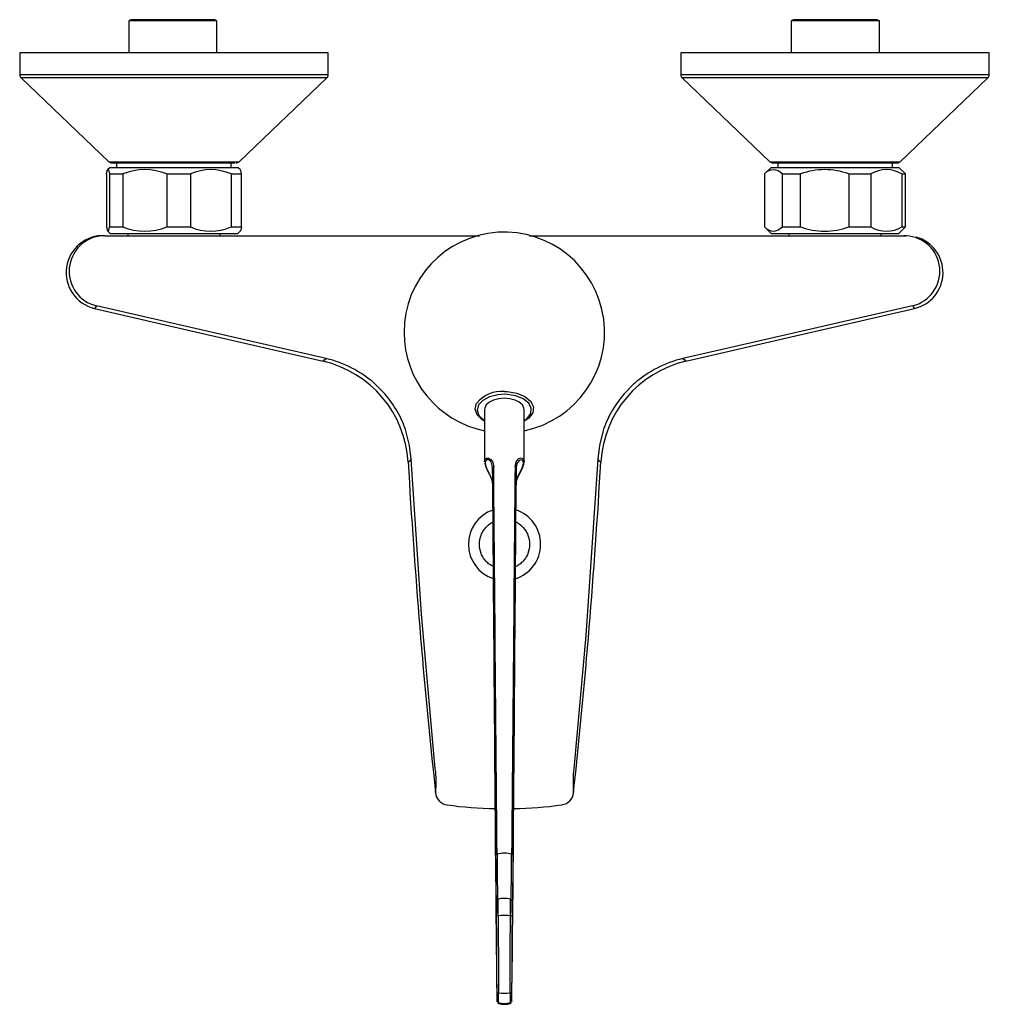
# Model space of a CAD drawing. Header units: millimetres. Extents: x 4040.709 to 4040.929, y 2094.847 to 2095.07.
import ezdxf

# ---------------------------------------------------------------- set-up
doc = ezdxf.new("R2010")
doc.units = ezdxf.units.MM
doc.layers.add('SANINDUSA', color=3, linetype='Continuous')

msp = doc.modelspace()

# ---------------------------------------------------------------- linework, layer by layer
at = {"layer": 'SANINDUSA'}
for p, q in [((4040.734027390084, 2095.070147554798), (4040.733527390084, 2095.069858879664)), ((4040.733527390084, 2095.069858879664), (4040.733527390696, 2095.06264755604)), ((4040.753527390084, 2095.069858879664), (4040.733527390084, 2095.069858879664)), ((4040.753027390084, 2095.070147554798), (4040.734027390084, 2095.070147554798)), ((4040.753527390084, 2095.069858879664), (4040.753027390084, 2095.070147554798)), ((4040.753527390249, 2095.06264755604), (4040.753527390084, 2095.069858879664)), ((4040.884328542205, 2095.070147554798), (4040.883828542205, 2095.069858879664)), ((4040.883828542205, 2095.069858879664), (4040.88382854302, 2095.06264755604)), ((4040.883868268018, 2095.069858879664), (4040.883828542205, 2095.069858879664)), ((4040.903828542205, 2095.069858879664), (4040.883868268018, 2095.069858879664)), ((4040.903328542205, 2095.070147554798), (4040.884328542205, 2095.070147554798)), ((4040.903828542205, 2095.069858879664), (4040.903328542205, 2095.070147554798)), ((4040.903828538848, 2095.06264755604), (4040.903828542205, 2095.069858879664)), ((4040.708773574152, 2095.062647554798), (4040.708773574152, 2095.057647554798)), ((4040.778281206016, 2095.062647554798), (4040.708773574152, 2095.062647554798)), ((4040.778773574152, 2095.062647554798), (4040.778281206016, 2095.062647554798)), ((4040.778773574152, 2095.057647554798), (4040.778773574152, 2095.062647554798)), ((4040.858773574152, 2095.062647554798), (4040.858773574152, 2095.057647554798)), ((4040.928773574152, 2095.062647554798), (4040.858773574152, 2095.062647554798)), ((4040.928773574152, 2095.057647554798), (4040.928773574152, 2095.062647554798)), ((4040.737923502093, 2095.057647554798), (4040.708773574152, 2095.057647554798)), ((4040.709083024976, 2095.056924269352), (4040.728983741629, 2095.037924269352)), ((4040.777976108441, 2095.056924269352), (4040.709083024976, 2095.056924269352)), ((4040.778773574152, 2095.057647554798), (4040.737923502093, 2095.057647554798)), ((4040.758563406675, 2095.037924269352), (4040.778464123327, 2095.056924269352)), ((4040.778464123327, 2095.056924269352), (4040.777976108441, 2095.056924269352)), ((4040.900180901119, 2095.057647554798), (4040.858773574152, 2095.057647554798)), ((4040.859083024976, 2095.056924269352), (4040.878983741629, 2095.037924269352)), ((4040.928464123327, 2095.056924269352), (4040.859083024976, 2095.056924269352)), ((4040.928773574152, 2095.057647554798), (4040.900180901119, 2095.057647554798)), ((4040.908563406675, 2095.037924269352), (4040.928464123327, 2095.056924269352)), ((4040.729273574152, 2095.036647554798), (4040.728704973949, 2095.036078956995)), ((4040.728983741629, 2095.037924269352), (4040.758355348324, 2095.037924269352)), ((4040.729273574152, 2095.036647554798), (4040.737380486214, 2095.036647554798)), ((4040.730773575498, 2095.03764755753), (4040.730773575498, 2095.036647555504)), ((4040.737380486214, 2095.036647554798), (4040.758273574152, 2095.036647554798)), ((4040.756773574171, 2095.036647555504), (4040.756773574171, 2095.03764755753)), ((4040.758842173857, 2095.036078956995), (4040.758273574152, 2095.036647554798)), ((4040.758355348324, 2095.037924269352), (4040.758563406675, 2095.037924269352)), ((4040.879273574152, 2095.036647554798), (4040.877773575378, 2095.035147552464)), ((4040.878983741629, 2095.037924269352), (4040.908563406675, 2095.037924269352)), ((4040.879273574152, 2095.036647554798), (4040.908273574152, 2095.036647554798)), ((4040.879674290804, 2095.037647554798), (4040.907872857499, 2095.037647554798)), ((4040.880773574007, 2095.03764755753), (4040.880773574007, 2095.036647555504)), ((4040.906773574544, 2095.036647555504), (4040.906773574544, 2095.03764755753)), ((4040.909754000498, 2095.035167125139), (4040.908273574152, 2095.036647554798)), ((4040.728434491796, 2095.035147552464), (4040.728434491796, 2095.023147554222)), ((4040.72917995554, 2095.035147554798), (4040.732162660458, 2095.035147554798)), ((4040.72917995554, 2095.035147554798), (4040.72917995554, 2095.023147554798)), ((4040.732162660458, 2095.035147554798), (4040.732162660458, 2095.023147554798)), ((4040.742157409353, 2095.035147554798), (4040.747501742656, 2095.035147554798)), ((4040.742157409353, 2095.035147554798), (4040.742157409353, 2095.023147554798)), ((4040.747501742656, 2095.035147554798), (4040.747501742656, 2095.023147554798)), ((4040.756751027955, 2095.035147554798), (4040.759112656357, 2095.035147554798)), ((4040.756751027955, 2095.035147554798), (4040.756751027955, 2095.023147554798)), ((4040.759112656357, 2095.023147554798), (4040.759112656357, 2095.035147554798)), ((4040.877773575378, 2095.035147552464), (4040.877773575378, 2095.023147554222)), ((4040.877774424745, 2095.035147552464), (4040.877774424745, 2095.023147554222)), ((4040.881756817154, 2095.035147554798), (4040.885916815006, 2095.035147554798)), ((4040.881756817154, 2095.035147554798), (4040.881756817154, 2095.023147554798)), ((4040.885916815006, 2095.023147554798), (4040.885916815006, 2095.035147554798)), ((4040.896913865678, 2095.035147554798), (4040.901915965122, 2095.035147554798)), ((4040.896913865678, 2095.035147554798), (4040.896913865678, 2095.023147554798)), ((4040.901915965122, 2095.035147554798), (4040.901915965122, 2095.023147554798)), ((4040.908930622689, 2095.035147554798), (4040.90977272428, 2095.035147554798)), ((4040.908930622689, 2095.035147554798), (4040.908930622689, 2095.023147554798)), ((4040.90977272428, 2095.023147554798), (4040.90977272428, 2095.035147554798)), ((4040.72917995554, 2095.023147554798), (4040.732162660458, 2095.023147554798)), ((4040.742157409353, 2095.023147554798), (4040.747501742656, 2095.023147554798)), ((4040.756751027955, 2095.023147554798), (4040.759112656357, 2095.023147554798)), ((4040.877793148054, 2095.023127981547), (4040.879273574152, 2095.021647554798)), ((4040.881756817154, 2095.023147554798), (4040.885916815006, 2095.023147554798)), ((4040.896913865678, 2095.023147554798), (4040.901915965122, 2095.023147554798)), ((4040.908273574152, 2095.021647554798), (4040.90977272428, 2095.023147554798)), ((4040.908930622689, 2095.023147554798), (4040.90977272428, 2095.023147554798)), ((4040.728129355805, 2095.021147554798), (4040.796274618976, 2095.021147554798)), ((4040.728704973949, 2095.022216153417), (4040.729273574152, 2095.021647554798)), ((4040.729273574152, 2095.021647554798), (4040.758273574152, 2095.021647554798)), ((4040.733273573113, 2095.021647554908), (4040.733273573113, 2095.021147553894)), ((4040.754273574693, 2095.021147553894), (4040.754273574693, 2095.021647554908)), ((4040.758273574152, 2095.021647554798), (4040.758842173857, 2095.022216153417)), ((4040.796274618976, 2095.021147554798), (4040.801800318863, 2095.021147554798)), ((4040.801800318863, 2095.021147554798), (4040.813066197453, 2095.021147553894)), ((4040.824408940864, 2095.021147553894), (4040.835730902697, 2095.021147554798)), ((4040.835730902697, 2095.021147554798), (4040.841256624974, 2095.021147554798)), ((4040.841256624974, 2095.021147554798), (4040.909390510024, 2095.021147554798)), ((4040.879273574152, 2095.021647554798), (4040.908273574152, 2095.021647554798)), ((4040.883273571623, 2095.021647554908), (4040.883273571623, 2095.021147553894)), ((4040.904273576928, 2095.021147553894), (4040.904273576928, 2095.021647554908)), ((4040.789458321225, 2094.987468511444), (4040.78930494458, 2094.987605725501)), ((4040.791600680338, 2094.985298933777), (4040.789458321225, 2094.987468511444)), ((4040.848068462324, 2094.987450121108), (4040.845941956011, 2094.985293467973)), ((4040.848242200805, 2094.987605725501), (4040.848068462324, 2094.987450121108)), ((4040.814237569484, 2094.98168698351), (4040.814237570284, 2094.969862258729)), ((4040.823237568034, 2094.969862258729), (4040.823237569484, 2094.98168698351)), ((4040.816087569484, 2094.968467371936), (4040.816087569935, 2094.964597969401)), ((4040.821387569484, 2094.968467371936), (4040.821387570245, 2094.964597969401)), ((4040.821387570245, 2094.964597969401), (4040.821448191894, 2094.965001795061)), ((4040.816957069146, 2094.869964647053), (4040.816945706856, 2094.868591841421)), ((4040.820529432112, 2094.868591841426), (4040.820518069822, 2094.869964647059)), ((4040.816926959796, 2094.867631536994), (4040.81692226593, 2094.867537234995)), ((4040.820553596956, 2094.867565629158), (4040.820550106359, 2094.867619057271)), ((4040.817068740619, 2094.847459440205), (4040.817083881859, 2094.84766800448)), ((4040.817439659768, 2094.847194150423), (4040.817423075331, 2094.846987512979)), ((4040.820052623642, 2094.847082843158), (4040.8200354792, 2094.847194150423))]:
    msp.add_line(p, q, dxfattribs=at)
at = {"layer": 'SANINDUSA', "flags": 128}
for points in [[(4040.728434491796, 2095.035147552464), (4040.728621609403, 2095.03589345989), (4040.728820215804, 2095.036146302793), (4040.729000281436, 2095.035872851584), (4040.729179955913, 2095.035147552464)], [(4040.75911265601, 2095.035147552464), (4040.758925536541, 2095.03589345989), (4040.758807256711, 2095.036044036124)], [(4040.728434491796, 2095.023147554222), (4040.728621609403, 2095.022401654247), (4040.728820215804, 2095.022148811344), (4040.729000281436, 2095.022422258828), (4040.729179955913, 2095.023147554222)], [(4040.75911265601, 2095.023147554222), (4040.758925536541, 2095.022401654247), (4040.758807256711, 2095.022251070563)], [(4040.725748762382, 2095.004652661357), (4040.749651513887, 2094.999134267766), (4040.777604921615, 2094.992680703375)], [(4040.778306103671, 2094.993269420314), (4040.752232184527, 2094.99926720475), (4040.726206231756, 2095.00523299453)], [(4040.911383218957, 2095.005242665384), (4040.885336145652, 2094.999272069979), (4040.859241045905, 2094.993269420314)], [(4040.859942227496, 2094.992680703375), (4040.882800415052, 2094.997957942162), (4040.911798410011, 2095.004652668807)], [(4040.777607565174, 2094.992692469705), (4040.77781120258, 2094.99292202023), (4040.778306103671, 2094.993269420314)], [(4040.859241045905, 2094.993269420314), (4040.859735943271, 2094.99292202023), (4040.859939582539, 2094.992692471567)], [(4040.81873757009, 2094.985162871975), (4040.817283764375, 2094.985062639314), (4040.815390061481, 2094.984593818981), (4040.813873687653, 2094.983793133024), (4040.812899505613, 2094.982747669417), (4040.812578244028, 2094.981571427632), (4040.812951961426, 2094.980391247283), (4040.813991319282, 2094.979338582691), (4040.814237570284, 2094.979215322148)], [(4040.81873757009, 2094.985804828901), (4040.819391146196, 2094.985785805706), (4040.821543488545, 2094.985440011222), (4040.821548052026, 2094.985438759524), (4040.82338862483, 2094.984687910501), (4040.824699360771, 2094.983613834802), (4040.824945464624, 2094.983108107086)], [(4040.823237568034, 2094.979248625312), (4040.823937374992, 2094.979702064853), (4040.824741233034, 2094.980818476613), (4040.824855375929, 2094.982027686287), (4040.824264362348, 2094.983183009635), (4040.823044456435, 2094.984152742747), (4040.821338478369, 2094.98483162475), (4040.819342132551, 2094.985145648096), (4040.81873757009, 2094.985162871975)], [(4040.814237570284, 2094.979072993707), (4040.813695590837, 2094.979345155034), (4040.812544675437, 2094.980511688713), (4040.812114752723, 2094.981824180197), (4040.812443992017, 2094.983130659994), (4040.812496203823, 2094.983188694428)], [(4040.823237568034, 2094.981686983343), (4040.823191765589, 2094.982054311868), (4040.822830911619, 2094.982759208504), (4040.822138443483, 2094.983377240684), (4040.821170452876, 2094.983858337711), (4040.82000536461, 2094.984163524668), (4040.81873757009, 2094.984268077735), (4040.817469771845, 2094.984163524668), (4040.816304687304, 2094.983858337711), (4040.815336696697, 2094.983377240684), (4040.814644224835, 2094.982759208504), (4040.814283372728, 2094.982054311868), (4040.814237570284, 2094.981686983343)], [(4040.824945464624, 2094.983108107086), (4040.825323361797, 2094.982331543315), (4040.825176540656, 2094.980986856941), (4040.824278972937, 2094.979746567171), (4040.823237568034, 2094.979069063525)], [(4040.797624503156, 2094.970422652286), (4040.797256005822, 2094.973527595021), (4040.796483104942, 2094.9766094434)], [(4040.84107005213, 2094.976628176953), (4040.840302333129, 2094.973588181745), (4040.839922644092, 2094.970422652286)], [(4040.797624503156, 2094.970422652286), (4040.797098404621, 2094.969870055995), (4040.796968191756, 2094.969856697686)], [(4040.803071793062, 2094.900239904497), (4040.799948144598, 2094.9352880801), (4040.797624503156, 2094.970422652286)], [(4040.814260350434, 2094.969861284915), (4040.814327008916, 2094.970330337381), (4040.814665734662, 2094.970671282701), (4040.815159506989, 2094.97069788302), (4040.815681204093, 2094.970393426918), (4040.816118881, 2094.969742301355), (4040.81631880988, 2094.968711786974)], [(4040.814272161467, 2094.969631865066), (4040.814280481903, 2094.96946101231), (4040.814527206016, 2094.968690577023), (4040.814947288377, 2094.967825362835), (4040.815401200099, 2094.96695258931), (4040.815639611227, 2094.966410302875)], [(4040.816087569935, 2094.968467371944), (4040.815926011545, 2094.969405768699), (4040.815572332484, 2094.970001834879), (4040.815150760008, 2094.9702852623), (4040.814751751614, 2094.970270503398), (4040.81447803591, 2094.969972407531), (4040.814410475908, 2094.969450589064), (4040.814569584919, 2094.968765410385), (4040.814941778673, 2094.967917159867), (4040.815393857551, 2094.967016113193), (4040.815627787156, 2094.966438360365)], [(4040.8211563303, 2094.968711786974), (4040.821390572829, 2094.969819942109), (4040.821883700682, 2094.97047188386), (4040.822014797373, 2094.970565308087), (4040.822574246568, 2094.970725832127), (4040.82303483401, 2094.970506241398), (4040.823231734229, 2094.970004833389), (4040.823214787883, 2094.969863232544)], [(4040.821448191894, 2094.965001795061), (4040.821549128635, 2094.965674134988), (4040.821902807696, 2094.966633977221), (4040.822324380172, 2094.967502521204), (4040.822723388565, 2094.968317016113), (4040.82299710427, 2094.969062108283), (4040.82306466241, 2094.969684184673), (4040.822905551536, 2094.97012718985), (4040.822533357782, 2094.9703150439), (4040.822081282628, 2094.970160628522), (4040.82157685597, 2094.969476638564), (4040.821387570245, 2094.968467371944), (4040.821387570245, 2094.968467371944)], [(4040.821427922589, 2094.964980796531), (4040.821596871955, 2094.965809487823), (4040.821943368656, 2094.96668154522), (4040.822375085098, 2094.96753590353), (4040.822836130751, 2094.968439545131), (4040.823155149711, 2094.969286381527), (4040.823212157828, 2094.969814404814)], [(4040.839922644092, 2094.970422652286), (4040.837214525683, 2094.930460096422), (4040.834475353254, 2094.900239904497)], [(4040.840578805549, 2094.969856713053), (4040.840448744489, 2094.969870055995), (4040.839922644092, 2094.970422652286)], [(4040.815627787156, 2094.966438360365), (4040.81589828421, 2094.965770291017), (4040.816087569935, 2094.964597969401)], [(4040.820711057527, 2094.880604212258), (4040.820685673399, 2094.877458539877), (4040.82066073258, 2094.874671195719), (4040.820630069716, 2094.871700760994), (4040.820601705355, 2094.869480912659), (4040.820576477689, 2094.868085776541), (4040.820555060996, 2094.867543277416), (4040.820553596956, 2094.867565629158)], [(4040.820138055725, 2094.86687436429), (4040.820144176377, 2094.867820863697), (4040.820154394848, 2094.869141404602), (4040.820164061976, 2094.870086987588), (4040.820172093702, 2094.870551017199), (4040.820174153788, 2094.870524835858)], [(4040.816945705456, 2094.868591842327), (4040.816935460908, 2094.867802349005), (4040.816926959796, 2094.867631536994)], [(4040.816992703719, 2094.866767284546), (4040.816982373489, 2094.868294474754), (4040.816973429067, 2094.869316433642), (4040.816965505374, 2094.869943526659), (4040.816959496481, 2094.870105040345), (4040.816957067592, 2094.869964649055)], [(4040.820518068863, 2094.869964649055), (4040.820512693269, 2094.870078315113), (4040.820505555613, 2094.869660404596), (4040.820496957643, 2094.868808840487), (4040.82048787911, 2094.867619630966), (4040.820482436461, 2094.866767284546)], [(4040.820550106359, 2094.867619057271), (4040.820540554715, 2094.867765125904), (4040.820529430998, 2094.868591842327)], [(4040.816839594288, 2094.866491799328), (4040.816864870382, 2094.86330061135), (4040.816889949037, 2094.860343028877), (4040.816935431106, 2094.855541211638), (4040.816978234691, 2094.851764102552), (4040.817017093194, 2094.849133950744), (4040.817050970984, 2094.847708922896), (4040.817068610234, 2094.847457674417), (4040.817068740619, 2094.847459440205)], [(4040.817081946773, 2094.849474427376), (4040.817064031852, 2094.853422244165), (4040.817044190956, 2094.857460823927), (4040.817019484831, 2094.862109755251), (4040.816992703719, 2094.866767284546)], [(4040.817337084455, 2094.86687436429), (4040.817367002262, 2094.862194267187), (4040.817395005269, 2094.85745534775), (4040.817402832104, 2094.856057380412), (4040.817432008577, 2094.850490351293), (4040.817437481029, 2094.849371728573)], [(4040.820037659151, 2094.849371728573), (4040.82006144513, 2094.854054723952), (4040.820087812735, 2094.858794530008), (4040.820096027, 2094.860192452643), (4040.820130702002, 2094.865757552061), (4040.820138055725, 2094.86687436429)], [(4040.820482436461, 2094.866767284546), (4040.820459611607, 2094.862821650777), (4040.820437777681, 2094.858783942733), (4040.820414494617, 2094.85413438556), (4040.820393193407, 2094.849474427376)], [(4040.820391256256, 2094.847668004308), (4040.820404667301, 2094.847458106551), (4040.820406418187, 2094.847475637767)]]:
    msp.add_lwpolyline(points, dxfattribs=at)
at = {"layer": 'SANINDUSA'}
for centre, radius, start, end in [((4040.709773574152, 2095.057647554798), 0.0009999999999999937, 180, 226.3264034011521), ((4040.777773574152, 2095.057647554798), 0.0009999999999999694, 313.673596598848, 0), ((4040.859773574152, 2095.057647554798), 0.001000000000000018, 180, 226.3264034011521), ((4040.927773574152, 2095.057647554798), 0.0009999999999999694, 313.673596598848, 0), ((4040.729674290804, 2095.038647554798), 0.0009999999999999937, 226.3264034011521, 270), ((4040.737160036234, 2095.02300122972), 0.01313418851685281, 67.63621184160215, 112.3637881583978), ((4040.752126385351, 2095.024804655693), 0.01132973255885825, 65.90903849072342, 114.0909615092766), ((4040.757872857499, 2095.038647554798), 0.0009999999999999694, 270, 313.673596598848), ((4040.879765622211, 2095.033565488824), 0.002543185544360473, 38.46815149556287, 141.5318485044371), ((4040.879674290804, 2095.038647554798), 0.001000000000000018, 226.3264034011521, 270), ((4040.891415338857, 2095.020356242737), 0.01578026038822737, 69.6078749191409, 110.3921250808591), ((4040.905423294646, 2095.029373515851), 0.006755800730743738, 58.72421828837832, 121.2757817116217), ((4040.907872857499, 2095.038647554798), 0.0009999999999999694, 270, 313.673596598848), ((4040.737160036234, 2095.035293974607), 0.01313427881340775, 247.6363739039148, 292.3636260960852), ((4040.752126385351, 2095.033490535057), 0.01132980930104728, 245.9092120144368, 294.0907879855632), ((4040.879765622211, 2095.024729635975), 0.00254319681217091, 218.4684709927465, 321.5315290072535), ((4040.891415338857, 2095.037938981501), 0.01578037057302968, 249.6080236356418, 290.3919763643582), ((4040.905423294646, 2095.028921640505), 0.006755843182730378, 238.7244369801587, 301.2755630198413), ((4040.727670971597, 2095.012794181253), 0.008365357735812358, 86.92262019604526, 256.7154699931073), ((4040.728055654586, 2095.013080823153), 0.008062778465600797, 93.11802689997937, 256.7642209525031), ((4040.728126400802, 2095.012976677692), 0.008170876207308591, 89.99807877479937, 93.57366102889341), ((4040.818735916, 2094.999213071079), 0.02274834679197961, 281.4135519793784, 180.0109178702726), ((4040.909387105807, 2095.012974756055), 0.0081727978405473, 86.42634061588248, 89.99896725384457), ((4040.909490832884, 2095.013079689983), 0.008062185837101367, 283.5303474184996, 87.11560113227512), ((4040.909919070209, 2095.0127930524), 0.008354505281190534, 282.9999995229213, 74.09670474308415), ((4040.818714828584, 2094.99919647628), 0.02272726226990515, 179.9690922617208, 258.6384500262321), ((4040.77205353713, 2094.968413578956), 0.02487890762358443, 3.308522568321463, 77.1127475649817), ((4040.77277486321, 2094.969016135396), 0.02487602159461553, 48.35612962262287, 77.152767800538), ((4040.865497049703, 2094.968409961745), 0.02488381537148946, 102.8928178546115, 176.6842530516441), ((4040.864772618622, 2094.969015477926), 0.02487673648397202, 102.8476415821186, 131.6434432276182), ((4040.773278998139, 2094.96928799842), 0.02433175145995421, 17.51171898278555, 41.14953184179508), ((4040.818133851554, 2094.978491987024), 0.007337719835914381, 85.28059531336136, 140.2024212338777), ((4040.864155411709, 2094.969351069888), 0.02420516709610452, 138.8040604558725, 162.5037900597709), ((4042.28455939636, 2095.055272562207), 1.490099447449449, 183.286247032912, 186.1823988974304), ((4040.816384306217, 2094.968418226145), 0.0003007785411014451, 102.5772672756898, 170.5959733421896), ((4040.821090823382, 2094.968418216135), 0.0003007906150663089, 9.405578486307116, 77.42118089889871), ((4039.352784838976, 2095.055265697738), 1.490300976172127, 353.8187032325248, 356.7144632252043), ((4040.818773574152, 2094.951147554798), 0.00819987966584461, 108.7991806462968, 252.0788190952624), ((4040.818773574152, 2094.951147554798), 0.008199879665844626, 287.391855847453, 71.7301444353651), ((4040.783491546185, 2094.897287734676), 0.01980155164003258, 352.8309652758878, 8.574067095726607), ((4040.868356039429, 2094.897111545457), 0.03402480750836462, 174.7245763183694, 183.8684880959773), ((4040.806119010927, 2094.894997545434), 0.00299861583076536, 183.4691117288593, 262.4048799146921), ((4040.831471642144, 2094.894985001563), 0.00295485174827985, 276.6691520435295, 356.7073296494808), ((4040.817261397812, 2094.970098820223), 0.0789004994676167, 261.5973897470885, 269.5560955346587), ((4040.820248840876, 2094.970461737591), 0.0792649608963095, 270.416484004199, 278.3906661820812), ((4040.817102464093, 2094.880527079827), 0.0003470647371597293, 93.73047996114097, 167.1592376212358), ((4041.50009166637, 2094.882342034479), 0.6833297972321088, 180.1457129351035, 181.241448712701), ((4040.81873757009, 2094.873425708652), 0.007629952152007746, 77.4518209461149, 102.5481790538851), ((4042.379930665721, 2094.892975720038), 1.562897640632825, 180.4436747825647, 180.8221086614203), ((4039.104587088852, 2094.894629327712), 1.715863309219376, 359.197167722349, 359.5406600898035), ((4040.820372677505, 2094.880527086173), 0.0003470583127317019, 12.83992967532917, 86.2696853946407), ((4040.817513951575, 2094.870060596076), 0.0005649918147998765, 112.8767799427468, 189.7673981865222), ((4040.818737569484, 2094.866323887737), 0.004500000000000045, 71.22287329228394, 108.758330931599), ((4040.53174249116, 2094.86589841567), 0.2855962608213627, 0.1957933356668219, 0.9333432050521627), ((4040.819975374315, 2094.870072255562), 0.0005511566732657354, 349.4828047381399, 65.60652268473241), ((4040.817281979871, 2094.86644426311), 0.0004336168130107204, 82.6990364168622, 131.8454745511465), ((4040.81873757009, 2094.847025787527), 0.01989792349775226, 85.96398513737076, 94.03601486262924), ((4040.820193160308, 2094.86644426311), 0.0004336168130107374, 48.15452544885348, 97.30096358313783), ((4039.667281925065, 2094.870878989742), 1.153361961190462, 358.8373074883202, 359.782056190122), ((4040.817374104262, 2094.849819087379), 0.0004518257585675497, 229.7130998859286, 278.063363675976), ((4040.646626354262, 2094.848388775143), 0.1704590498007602, 359.7577292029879, 0.3649187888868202), ((4040.81873757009, 2094.869308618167), 0.01997923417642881, 266.2690118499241, 273.7309881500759), ((4040.654676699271, 2094.848120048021), 0.1627655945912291, 359.6740681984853, 0.4406135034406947), ((4041.042751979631, 2094.848060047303), 0.2227181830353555, 179.6625590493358, 180.2227592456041), ((4040.820101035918, 2094.849819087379), 0.0004518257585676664, 261.936636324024, 310.2869001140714), ((4040.945893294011, 2094.848436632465), 0.1255043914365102, 179.5262162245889, 180.3508994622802), ((4040.817582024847, 2094.847671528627), 0.0004981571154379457, 180.4053547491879, 253.3943793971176), ((4040.817474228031, 2094.847335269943), 0.0003365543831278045, 217.1641181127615, 261.9020882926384), ((4040.818737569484, 2094.851284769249), 0.004500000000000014, 252.9726112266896, 287.3137751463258), ((4040.81873757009, 2094.851524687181), 0.004520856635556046, 253.3159560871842, 286.6840439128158), ((4040.819893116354, 2094.847671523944), 0.000498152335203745, 286.6056619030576, 359.5951800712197), ((4040.820000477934, 2094.847347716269), 0.0003451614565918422, 282.4885062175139, 324.7660741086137)]:
    msp.add_arc(centre, radius, start, end, dxfattribs=at)
for centre, major_axis, ratio, start_param, end_param in [((4040.818737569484, 2094.686668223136), (-0.004499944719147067, 0.5206868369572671), 4.283814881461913e-05, 5.094606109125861, 5.284818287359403), ((4040.818737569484, 2094.686668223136), (0.004499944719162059, 0.5206868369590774), 4.283814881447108e-05, 0.9983670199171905, 1.18857919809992), ((4040.818237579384, 2094.686665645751), (-0.003999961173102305, 0.5206854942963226), 3.384813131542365e-05, 5.094055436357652, 5.284267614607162), ((4040.819237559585, 2094.686665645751), (0.003999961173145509, 0.5206854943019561), 3.384813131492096e-05, 0.9989176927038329, 1.18912987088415), ((4040.818237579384, 2094.686665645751), (-0.003999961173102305, 0.5206854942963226), 3.384813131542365e-05, 1.007729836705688, 1.218169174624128), ((4040.819237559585, 2094.686665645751), (0.003999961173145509, 0.5206854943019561), 3.384813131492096e-05, 5.06501613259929, 5.27545547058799)]:
    msp.add_ellipse(centre, major_axis=major_axis, ratio=ratio, start_param=start_param, end_param=end_param, dxfattribs=at)
for points, knots in [([(4040.729675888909, 2095.03764755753), (4040.729740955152, 2095.03764755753), (4040.729873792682, 2095.03764755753), (4040.73077380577, 2095.03764755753), (4040.732193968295, 2095.03764755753), (4040.734113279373, 2095.03764755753), (4040.736385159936, 2095.03764755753), (4040.738849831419, 2095.03764755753), (4040.741403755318, 2095.03764755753), (4040.744038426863, 2095.03764755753), (4040.746755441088, 2095.03764755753), (4040.749465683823, 2095.03764755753), (4040.751994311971, 2095.03764755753), (4040.754179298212, 2095.03764755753), (4040.75588408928, 2095.03764755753), (4040.757096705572, 2095.03764755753), (4040.757485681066, 2095.03764755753), (4040.757674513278, 2095.03764755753)], [0, 0, 0, 0, 0.06556748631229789, 0.1338608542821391, 0.2036034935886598, 0.2733461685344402, 0.3416395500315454, 0.4072070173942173, 0.4690689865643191, 0.5309309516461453, 0.5964985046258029, 0.6647918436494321, 0.7345345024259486, 0.8042771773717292, 0.872570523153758, 0.9381380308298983, 1, 1, 1, 1]), ([(4040.726209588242, 2095.005232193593), (4040.726074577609, 2095.005063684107), (4040.725804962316, 2095.00472717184), (4040.725767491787, 2095.004677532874), (4040.725748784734, 2095.004652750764)], [0, 0, 0, 0, 0.5007528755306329, 1, 1, 1, 1]), ([(4040.911798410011, 2095.00465269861), (4040.911781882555, 2095.004677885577), (4040.911748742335, 2095.004728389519), (4040.911501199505, 2095.005069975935), (4040.911377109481, 2095.005241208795)], [0, 0, 0, 0, 0.4987129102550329, 0.9999999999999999, 0.9999999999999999, 0.9999999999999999, 0.9999999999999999]), ([(4040.816229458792, 2094.946078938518), (4040.816034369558, 2094.946172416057), (4040.81548548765, 2094.946435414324), (4040.814717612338, 2094.947094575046), (4040.813973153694, 2094.947998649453), (4040.813285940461, 2094.949328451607), (4040.812935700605, 2094.951147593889), (4040.813286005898, 2094.952966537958), (4040.8139730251, 2094.954296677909), (4040.814718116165, 2094.955199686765), (4040.815461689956, 2094.955842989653), (4040.815983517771, 2094.956094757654), (4040.816152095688, 2094.956176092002)], [0, 0, 0, 0, 0.05189785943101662, 0.1460141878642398, 0.2401304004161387, 0.3322908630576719, 0.503491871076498, 0.6746927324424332, 0.7668531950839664, 0.8609694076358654, 0.9550857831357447, 1, 1, 1, 1]), ([(4040.821323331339, 2094.956213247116), (4040.821516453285, 2094.956120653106), (4040.822063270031, 2094.955858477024), (4040.822830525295, 2094.955200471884), (4040.823570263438, 2094.954296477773), (4040.824279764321, 2094.952966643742), (4040.824397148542, 2094.951864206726), (4040.824473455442, 2094.951147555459)], [0, 0, 0, 0, 0.1021678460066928, 0.2892839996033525, 0.4764006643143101, 0.6596285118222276, 1, 1, 1, 1]), ([(4040.824473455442, 2094.951147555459), (4040.824397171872, 2094.950430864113), (4040.824279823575, 2094.949328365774), (4040.823570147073, 2094.947998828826), (4040.822830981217, 2094.947093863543), (4040.822039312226, 2094.94641973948), (4040.82146525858, 2094.946146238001), (4040.821245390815, 2094.946041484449)], [0, 0, 0, 0, 0.335676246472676, 0.5163764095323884, 0.7009117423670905, 0.8854464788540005, 1, 1, 1, 1])]:
    msp.add_open_spline(points, degree=3, knots=knots, dxfattribs=at)
msp.add_open_spline([(4040.909390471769, 2095.021147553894), (4040.909919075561, 2095.021147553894)], degree=1, dxfattribs=at)

doc.saveas('drawing.dxf')
